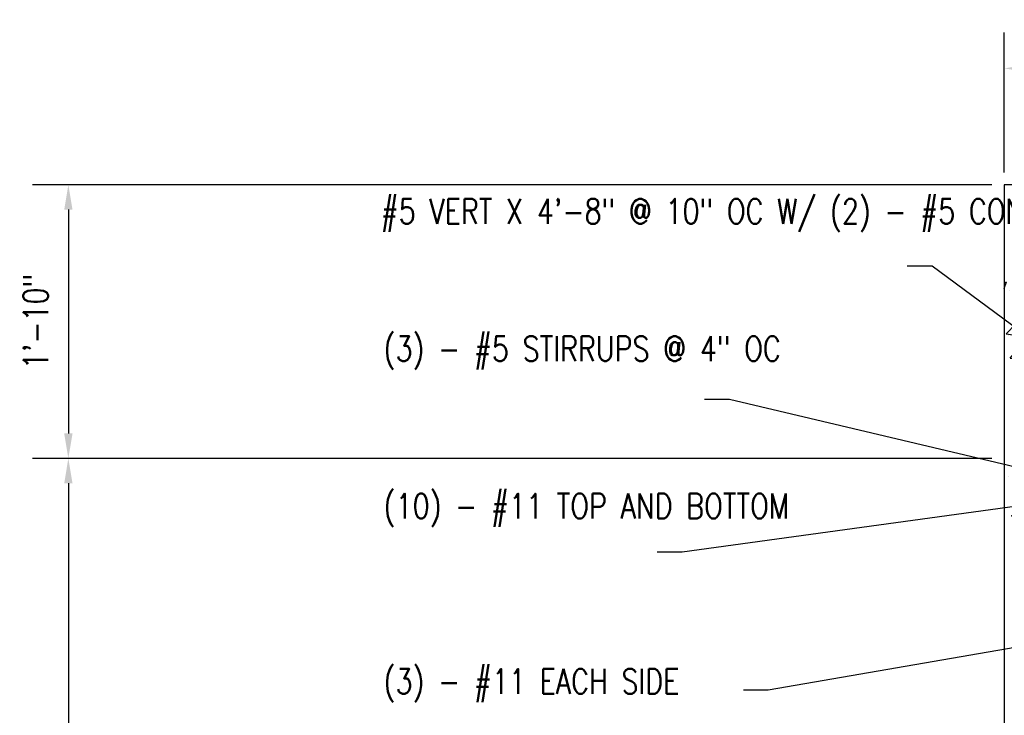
# Model space of a CAD drawing. Header units: inches. Extents: x 383 to 2246, y 90 to 1033.
# Tile 196 of 204: x 1557 to 1636, y 199 to 255. Entities that reach past the tile are written whole.
import ezdxf
from ezdxf import colors
from ezdxf.entities.mleader import LeaderData, LeaderLine
from ezdxf.math import Vec2, Vec3

# ---------------------------------------------------------------- set-up
doc = ezdxf.new("R2010")
doc.units = ezdxf.units.IN
doc.header["$MEASUREMENT"] = 0
for name, color, linetype in [('A-WALL', 4, 'Continuous'), ('S-ANNO-DIMS', 1, 'Continuous'), ('S-ANNO-NOTE', 2, 'Continuous'), ('S-BEAM', 4, 'Continuous')]:
    doc.layers.add(name, color=color, linetype=linetype)
doc.layers.add('A-WALL-PATT', color=9, linetype='Continuous', true_color=0x808080)
doc.styles.add('Annotative', font='romans.shx', dxfattribs={"width": 0.8, "height": 0.125})
doc.dimstyles.new('Annotative', dxfattribs={"dimscale": 0, "dimtxt": 0.125, "dimasz": 0.125, "dimexe": 0.18, "dimexo": 0.0625, "dimgap": 0.09, "dimtad": 1, "dimdec": 3, "dimzin": 3, "dimdsep": 46, "dimlunit": 4, "dimtxsty": 'Annotative', "dimcen": 0.09, "dimclrt": 2, "dimazin": 2, "dimtfac": 1, "dimtdec": 3, "dimtmove": 0, "dimatfit": 0, "dimfxl": 1, "dimtfill": 1, "dimfrac": 2, "dimtolj": 1, "dimtzin": 0, "dimarcsym": 0})

# ---------------------------------------------------------------- blocks, each defined once
blk = doc.blocks.new('*D52')
at = {"layer": 'Defpoints', "color": 0, "transparency": 16777216}
for p in [(1636.374, 242), (1561.071, 220), (1636.374, 220)]:
    blk.add_point(p, dxfattribs=at)
at = {"layer": 'S-ANNO-DIMS', "color": 0, "lineweight": -2, "transparency": 16777216}
for p, q in [((1635.374, 242), (1558.191, 242)), ((1561.071, 240), (1561.071, 222)), ((1635.374, 220), (1558.191, 220))]:
    blk.add_line(p, q, dxfattribs=at)
at = {"layer": 'S-ANNO-DIMS', "color": 0, "transparency": 16777216}
for points in [[(1560.738, 240), (1561.405, 240), (1561.071, 242)], [(1560.738, 222), (1561.405, 222), (1561.071, 220)]]:
    blk.add_solid(points, dxfattribs=at)
at = {"layer": 'S-ANNO-DIMS', "color": 2, "lineweight": -3, "transparency": 16777216, "insert": (1558.441, 231), "char_height": 2, "width": 10.02745, "attachment_point": 5, "rotation": 90, "style": 'Annotative'}
blk.add_mtext('\\A1;1\'-10"', dxfattribs=at)
blk = doc.blocks.new('*D51')
at = {"layer": 'Defpoints', "color": 0, "transparency": 16777216}
for p in [(1636.374, 220), (1561.071, 168), (1576.374, 168)]:
    blk.add_point(p, dxfattribs=at)
at = {"layer": 'S-ANNO-DIMS', "color": 0, "lineweight": -2, "transparency": 16777216}
for p, q in [((1635.374, 220), (1558.191, 220)), ((1561.071, 218), (1561.071, 170)), ((1575.374, 168), (1558.191, 168))]:
    blk.add_line(p, q, dxfattribs=at)
at = {"layer": 'S-ANNO-DIMS', "color": 0, "transparency": 16777216}
for points in [[(1560.738, 218), (1561.405, 218), (1561.071, 220)], [(1560.738, 170), (1561.405, 170), (1561.071, 168)]]:
    blk.add_solid(points, dxfattribs=at)
at = {"layer": 'S-ANNO-DIMS', "color": 2, "lineweight": -3, "transparency": 16777216, "insert": (1558.441, 194), "char_height": 2, "width": 8.21858, "attachment_point": 5, "rotation": 90, "style": 'Annotative'}
blk.add_mtext('\\A1;4\'-4"', dxfattribs=at)
blk = doc.blocks.new('*D47')
at = {"layer": 'Defpoints', "color": 0, "transparency": 16777216}
for p in [(1644.374, 251.361), (1636.374, 242), (1644.374, 242)]:
    blk.add_point(p, dxfattribs=at)
at = {"layer": 'S-ANNO-DIMS', "color": 0, "lineweight": -2, "transparency": 16777216}
for p, q in [((1636.374, 243), (1636.374, 254.241)), ((1644.374, 243), (1644.374, 254.241)), ((1638.374, 251.361), (1642.374, 251.361))]:
    blk.add_line(p, q, dxfattribs=at)
at = {"layer": 'S-ANNO-DIMS', "color": 0, "transparency": 16777216}
for points in [[(1638.374, 251.695), (1638.374, 251.028), (1636.374, 251.361)], [(1642.374, 251.695), (1642.374, 251.028), (1644.374, 251.361)]]:
    blk.add_solid(points, dxfattribs=at)
at = {"layer": 'S-ANNO-DIMS', "color": 2, "lineweight": -3, "transparency": 16777216, "insert": (1640.374, 253.992), "char_height": 2, "width": 3.10654, "attachment_point": 5, "style": 'Annotative'}
blk.add_mtext('\\A1;8"', dxfattribs=at)
blk = doc.blocks.new('_DotBlank')
at = {"color": 0, "linetype": 'ByBlock', "lineweight": -2}
blk.add_line((-0.5, 0), (-1, 0), dxfattribs=at)
blk.add_circle((0, 0), 0.5, dxfattribs=at)

msp = doc.modelspace()

# ---------------------------------------------------------------- hatches: boundary and pattern name
at = {"layer": 'A-WALL-PATT', "lineweight": -3}
h = msp.add_hatch(dxfattribs=at)
h.set_pattern_fill('AR-CONC', color=256, style=0)
h.set_pattern_definition([(50, (436.8995, 0), (7.172602, -0.62752), [0.75, -8.25]), (355, (436.8995, 0), (-1.387513, 7.52192), [0.6, -6.6]), (100.45144, (437.497, -0.052), (5.78509, 6.8944), [0.6374, -7.01142]), (46.1842, (436.8995, 2), (10.672413, -1.65519), [1.125, -12.375]), (96.6356, (437.789, 1.862), (9.34662, 9.74119), [0.9561, -10.51714]), (351.1842, (436.9, 2), (9.34662, 9.74119), [0.9, -9.9]), (21, (437.8995, 1.5), (5.96907, -4.02619), [0.75, -8.25]), (326, (437.8995, 1.5), (2.433153, 7.2515), [0.6, -6.6]), (71.45144, (438.397, 1.1645), (8.402224, 3.22531), [0.6374, -7.01142]), (37.5, (436.8995, 0), (0.1215986, 3.3289385), [0, -6.52, 0, -6.7, 0, -6.625]), (7.5, (436.8995, 0), (2.630695, 3.944117), [0, -3.82, 0, -6.37, 0, -2.525]), (327.5, (434.6695, 0), (5.3382244, -0.2255487), [0, -2.5, 0, -7.8, 0, -10.35]), (317.5, (433.6695, 0), (5.831862, 1.00105), [0, -3.25, 0, -5.18, 0, -7.35])])
h.paths.add_polyline_path([(1696.3745, 168), (1696.3745, 220), (1644.3745, 220), (1644.3745, 242), (1636.3745, 242), (1636.3745, 220), (1636.3745, 168)])

# ---------------------------------------------------------------- linework, layer by layer
at = {"layer": 'A-WALL', "lineweight": -3}
for p, q in [((1636.3745, 242), (1636.3745, 220)), ((1644.3745, 242), (1636.3745, 242))]:
    msp.add_line(p, q, dxfattribs=at)
at = {"layer": 'S-BEAM', "lineweight": -3}
msp.add_line((1636.3745, 220), (1636.3745, 168), dxfattribs=at)

# ---------------------------------------------------------------- dimensions: what is measured, and where the dimension line sits
at = {"layer": 'S-ANNO-DIMS', "lineweight": -3}
dim = msp.add_linear_dim(base=(1644.3745, 251.3614), p1=(1636.3745, 242), p2=(1644.3745, 242), dimstyle='Annotative', override={"dimpost": '\\X', "dimtfill": 0}, dxfattribs=at)
dim.commit()
dim.dimension.update_dxf_attribs({"geometry": '*D47', "text_midpoint": (1640.3745, 251.3614), "dimtype": 160})
for base, p1, p2, picture, middle in [((1561.0714, 220), (1636.3745, 242), (1636.3745, 220), '*D52', (1558.441, 231)), ((1561.0714, 168), (1636.3745, 220), (1576.3745, 168), '*D51', (1558.441, 194))]:
    dim = msp.add_linear_dim(base=base, p1=p1, p2=p2, angle=90, dimstyle='Annotative', override={"dimpost": '\\X', "dimtfill": 0}, dxfattribs=at)
    dim.commit()
    dim.dimension.update_dxf_attribs({"geometry": picture, "text_midpoint": middle})

# ---------------------------------------------------------------- leaders
at = {"layer": 'S-ANNO-NOTE', "lineweight": -3}
ml = msp.add_multileader_mtext('Standard', dxfattribs=at)
ml.set_content('#5 VERT X 4\'-8" @ 10" OC W/ (2) - #5 CONT', color=256, style='Annotative')
ml.set_leader_properties(color=1, linetype='ByLayer', lineweight=-1)
ml.build(insert=Vec2(0, 0))
ml.multileader.update_dxf_attribs({"text_right_attachment_type": 3, "dogleg_length": 0.125, "arrow_head_size": 2, "scale": 16})
ctx = ml.context
ctx.base_point, ctx.scale, ctx.char_height, ctx.arrow_head_size, ctx.landing_gap_size, ctx.plane_origin = Vec3(1584.7705, 239.5386), 16, 2, 2, 1.44, Vec3(1641.5086, 227.6811)
ctx.right_attachment = 3
notes = []
notes.append((ctx, [(1, (1, 1, 0), (1630.5648, 235.4434), (-1, 0), 2, [(0, [(1641.062, 227.6811)], 0, [])])]))
ctx.mtext.insert, ctx.mtext.width, ctx.mtext.flow_direction = Vec3(1586.2105, 240.8719), 41.207002, 5
ml = msp.add_multileader_mtext('Standard', dxfattribs=at)
ml.set_content('(3) - #5 STIRRUPS @ 4" OC', color=256, style='Annotative')
ml.set_leader_properties(color=1, linetype='ByLayer', lineweight=-1)
ml.build(insert=Vec2(0, 0))
ml.multileader.update_dxf_attribs({"text_right_attachment_type": 3, "dogleg_length": 0.125, "arrow_head_size": 2, "scale": 16})
ctx = ml.context
ctx.base_point, ctx.scale, ctx.char_height, ctx.arrow_head_size, ctx.landing_gap_size, ctx.plane_origin = Vec3(1584.9991, 228.8195), 16, 2, 2, 1.44, Vec3(1638.9456, 224.4226)
ctx.right_attachment = 3
notes.append((ctx, [(0, (1, 1, 0), (1614.26, 224.7243), (-1, 0), 2, [(0, [(1640.5677, 218.5)], 0, [])])]))
ctx.mtext.insert, ctx.mtext.width, ctx.mtext.flow_direction = Vec3(1586.4391, 229.8195), 25.089831, 5
ml = msp.add_multileader_mtext('Standard', dxfattribs=at)
ml.set_content('(10) - #11 TOP AND BOTTOM', color=256, style='Annotative')
ml.set_leader_properties(color=1, linetype='ByLayer', lineweight=-1)
ml.set_arrow_properties(name='DOTBLANK')
ml.build(insert=Vec2(0, 0))
ml.multileader.update_dxf_attribs({"text_right_attachment_type": 3, "dogleg_length": 0.125, "arrow_head_size": 2, "scale": 16})
ctx = ml.context
ctx.base_point, ctx.scale, ctx.char_height, ctx.arrow_head_size, ctx.landing_gap_size, ctx.plane_origin = Vec3(1584.9991, 216.1607), 16, 2, 2, 1.44, Vec3(1638.9456, 203.3467)
ctx.right_attachment = 3
notes.append((ctx, [(0, (1, 1, 0), (1610.4505, 212.4464), (-1, 0), 2, [(0, [(1639.9893, 216.5103)], 0, [])])]))
ctx.mtext.insert, ctx.mtext.width, ctx.mtext.flow_direction = Vec3(1586.4391, 217.1607), 21.953166, 5
ml = msp.add_multileader_mtext('Standard', dxfattribs=at)
ml.set_content('(3) - #11 EACH SIDE', color=256, style='Annotative')
ml.set_leader_properties(color=1, linetype='ByLayer', lineweight=-1)
ml.set_arrow_properties(name='DOTBLANK')
ml.build(insert=Vec2(0, 0))
ml.multileader.update_dxf_attribs({"text_right_attachment_type": 3, "dogleg_length": 0.125, "arrow_head_size": 2, "scale": 16})
ctx = ml.context
ctx.base_point, ctx.scale, ctx.char_height, ctx.arrow_head_size, ctx.landing_gap_size, ctx.plane_origin = Vec3(1584.9991, 201.7281), 16, 2, 2, 1.44, Vec3(1638.9456, 198.5103)
ctx.right_attachment = 3
notes.append((ctx, [(0, (1, 1, 0), (1617.3838, 201.3471), (-1, 0), 2, [(0, [(1639.9893, 205.2603)], 0, [])])]))
ctx.mtext.insert, ctx.mtext.flow_direction = Vec3(1586.4391, 203.0614), 5
for ctx, leaders in notes:
    for number, flags, end, landing, length, lines in leaders:
        leader = LeaderData()
        leader.index, (leader.has_last_leader_line, leader.has_dogleg_vector, leader.attachment_direction) = number, flags
        leader.last_leader_point, leader.dogleg_vector, leader.dogleg_length = Vec3(end), Vec3(landing), length
        for number, points, colour, breaks in lines:
            line = LeaderLine()
            line.index, line.vertices, line.color, line.breaks = number, Vec3.list(points), colors.encode_raw_color(colour), breaks
            leader.lines.append(line)
        ctx.leaders.append(leader)

doc.saveas('drawing.dxf')
